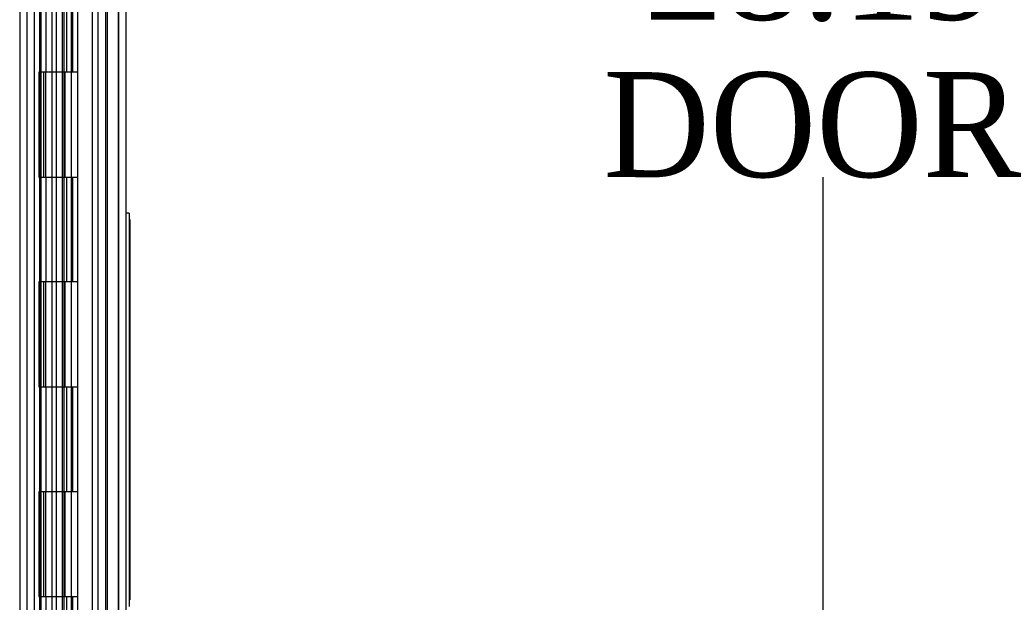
# Model space of a CAD drawing. Header units: inches. Extents: x 1 to 240, y -1 to 159.
# Tile 17 of 103: x 24.05 to 33.45, y 76.98 to 82.54. Entities that reach past the tile are written whole.
import ezdxf
from ezdxf.enums import TextEntityAlignment as Align
from ezdxf.lldxf.tags import DXFTag

# ---------------------------------------------------------------- set-up
doc = ezdxf.new("R2010")
doc.units = ezdxf.units.IN
doc.header["$MEASUREMENT"] = 0
for name, color, linetype in [('COM43552', 7, 'Continuous'), ('COM70219', 7, 'Continuous'), ('COM70657-10', 7, 'Continuous'), ('COM70658-6', 7, 'Continuous'), ('COM70662-26C', 7, 'Continuous'), ('Default', 7, 'Continuous'), ('HNG10620-26B', 7, 'Continuous'), ('HNG10620-26P', 7, 'Continuous'), ('LAB20180', 7, 'Continuous')]:
    doc.layers.add(name, color=color, linetype=linetype)
doc.styles.add('SEACAD_Times_New_Roman', font='times.ttf')
tags = doc.linetypes.add('HIDDEN2', pattern=[0.1875, 0.125, -0.0625]).pattern_tags.tags
tags[6:7] = [DXFTag(74, 4), DXFTag(75, 0), DXFTag(340, '0'), DXFTag(46, 0.0), DXFTag(50, 0.0), DXFTag(44, 0.0), DXFTag(45, 0.0)]
tags[4:5] = [DXFTag(74, 4), DXFTag(75, 0), DXFTag(340, '0'), DXFTag(46, 0.0), DXFTag(50, 0.0), DXFTag(44, 0.0), DXFTag(45, 0.0)]
doc.dimstyles.new('HAMMOND_(STH_-_240x160)', dxfattribs={"dimtxt": 1, "dimasz": 1.25, "dimexe": 0.5, "dimexo": 0.5, "dimgap": 0.25, "dimtad": 0, "dimtih": 1, "dimtoh": 1, "dimzin": 0, "dimdsep": 46, "dimtxsty": 'SEACAD_Times_New_Roman', "dimblk1": '_SE_FILLED', "dimblk2": '_SE_FILLED', "dimsah": 1, "dimcen": 0.5, "dimadec": 0, "dimazin": 0, "dimtfac": 0.8, "dimtofl": 0, "dimtmove": 0, "dimatfit": 3, "dimfxl": 1, "dimtolj": 1, "dimtzin": 0, "dimarcsym": 0})

# ---------------------------------------------------------------- blocks, each defined once
blk = doc.blocks.new('SE5')
at = {"layer": 'COM43552', "color": 7, "linetype": 'HIDDEN2'}
for p, q in [((24.1207, 97.9067), (24.1207, 68.1693)), ((24.7987, 96.7191), (24.7987, 69.3569)), ((24.8707, 96.7191), (24.8707, 69.3569))]:
    blk.add_line(p, q, dxfattribs=at)
at = {"layer": 'COM43552', "color": 7, "linetype": 'Continuous'}
blk.add_line((24.1927, 97.9067), (24.1927, 68.1693), dxfattribs=at)
at = {"layer": 'COM70219', "color": 7, "linetype": 'HIDDEN2'}
for p, q in [((24.7458, 96.473), (24.7458, 69.603)), ((24.9918, 96.473), (24.9918, 69.603)), ((24.9938, 96.473), (24.9938, 69.603)), ((24.9948, 96.473), (24.9948, 69.603))]:
    blk.add_line(p, q, dxfattribs=at)
at = {"layer": 'COM70657-10', "color": 7, "linetype": 'HIDDEN2'}
for p, q in [((24.9958, 69.052), (24.9958, 97.024)), ((24.2558, 96.735), (24.2558, 69.341)), ((24.4738, 96.038), (24.4738, 70.038))]:
    blk.add_line(p, q, dxfattribs=at)
at = {"layer": 'COM70657-10', "color": 7, "linetype": 'Continuous'}
blk.add_line((25.0678, 69.052), (25.0678, 97.024), dxfattribs=at)
at = {"layer": 'COM70658-6', "color": 7, "linetype": 'HIDDEN2'}
for p, q in [((24.0533, 94.3952), (24.0533, 73.9262)), ((24.2408, 94.3952), (24.2408, 73.9262))]:
    blk.add_line(p, q, dxfattribs=at)
at = {"layer": 'COM70662-26C', "color": 7, "linetype": 'HIDDEN2'}
for p, q in [((24.4, 96.038), (24.4, 70.038)), ((24.46, 96.038), (24.46, 70.038)), ((24.8878, 96.038), (24.8878, 70.038)), ((24.5017, 82.038), (24.5017, 83.038)), ((24.5594, 82.038), (24.5594, 83.038)), ((24.3602, 82.038), (24.3602, 81.038)), ((24.4732, 82.038), (24.4732, 81.038)), ((24.4855, 82.038), (24.4855, 81.038)), ((24.5477, 81.038), (24.5477, 82.038)), ((24.5017, 80.038), (24.5017, 81.038)), ((24.5594, 80.038), (24.5594, 81.038)), ((24.3602, 80.038), (24.3602, 79.038)), ((24.4732, 80.038), (24.4732, 79.038)), ((24.4855, 80.038), (24.4855, 79.038)), ((24.5477, 79.038), (24.5477, 80.038)), ((24.5017, 78.038), (24.5017, 79.038)), ((24.5594, 78.038), (24.5594, 79.038)), ((24.3602, 78.038), (24.3602, 77.038)), ((24.4732, 78.038), (24.4732, 77.038)), ((24.4855, 78.038), (24.4855, 77.038)), ((24.5477, 77.038), (24.5477, 78.038)), ((24.5017, 76.038), (24.5017, 77.038)), ((24.5594, 76.038), (24.5594, 77.038))]:
    blk.add_line(p, q, dxfattribs=at)
at = {"layer": 'COM70662-26C', "color": 7, "linetype": 'Continuous'}
for p, q in [((24.3002, 82.038), (24.3002, 81.038)), ((24.6077, 82.038), (24.3453, 82.038)), ((24.6077, 81.038), (24.6077, 82.038)), ((24.3453, 81.038), (24.6077, 81.038)), ((24.3002, 80.038), (24.3002, 79.038)), ((24.6077, 80.038), (24.3453, 80.038)), ((24.6077, 79.038), (24.6077, 80.038)), ((24.3453, 79.038), (24.6077, 79.038)), ((24.3002, 78.038), (24.3002, 77.038)), ((24.6077, 78.038), (24.3453, 78.038)), ((24.6077, 77.038), (24.6077, 78.038)), ((24.3453, 77.038), (24.6077, 77.038))]:
    blk.add_line(p, q, dxfattribs=at)
at = {"layer": 'HNG10620-26B', "color": 7, "linetype": 'HIDDEN2'}
for p, q in [((24.2527, 70.038), (24.2527, 96.038)), ((24.3071, 82.038), (24.3071, 83.038)), ((24.3644, 82.038), (24.3644, 83.038)), ((24.5477, 82.038), (24.5477, 83.038)), ((24.3071, 80.038), (24.3071, 81.038)), ((24.3644, 80.038), (24.3644, 81.038)), ((24.5477, 80.038), (24.5477, 81.038)), ((24.3071, 78.038), (24.3071, 79.038)), ((24.3644, 78.038), (24.3644, 79.038)), ((24.5477, 78.038), (24.5477, 79.038)), ((24.3071, 76.038), (24.3071, 77.038)), ((24.3644, 76.038), (24.3644, 77.038)), ((24.5477, 76.038), (24.5477, 77.038))]:
    blk.add_line(p, q, dxfattribs=at)
at = {"layer": 'HNG10620-26B', "color": 7, "linetype": 'Continuous'}
for p, q in [((24.6077, 82.038), (24.6077, 83.038)), ((24.3453, 82.038), (24.2365, 82.038)), ((24.2365, 82.038), (24.2365, 81.038)), ((24.279, 82.038), (24.279, 81.038)), ((24.6077, 82.038), (24.3453, 82.038)), ((24.2365, 81.038), (24.3453, 81.038)), ((24.3453, 81.038), (24.6077, 81.038)), ((24.6077, 80.038), (24.6077, 81.038)), ((24.3453, 80.038), (24.2365, 80.038)), ((24.2365, 80.038), (24.2365, 79.038)), ((24.279, 80.038), (24.279, 79.038)), ((24.6077, 80.038), (24.3453, 80.038)), ((24.2365, 79.038), (24.3453, 79.038)), ((24.3453, 79.038), (24.6077, 79.038)), ((24.6077, 78.038), (24.6077, 79.038)), ((24.3453, 78.038), (24.2365, 78.038)), ((24.2365, 78.038), (24.2365, 77.038)), ((24.279, 78.038), (24.279, 77.038)), ((24.6077, 78.038), (24.3453, 78.038)), ((24.2365, 77.038), (24.3453, 77.038)), ((24.3453, 77.038), (24.6077, 77.038)), ((24.6077, 76.038), (24.6077, 77.038))]:
    blk.add_line(p, q, dxfattribs=at)
at = {"layer": 'HNG10620-26P', "color": 7, "linetype": 'HIDDEN2'}
for p, q in [((24.3602, 95.5991), (24.3602, 70.038)), ((24.5477, 70.038), (24.5477, 95.5991))]:
    blk.add_line(p, q, dxfattribs=at)
at = {"layer": 'LAB20180', "color": 7, "linetype": 'Continuous'}
for p, q in [((25.0978, 80.694), (25.0678, 80.694)), ((25.0978, 80.694), (25.0978, 76.944)), ((25.1028, 80.6315), (25.0978, 80.6315)), ((25.1028, 80.6315), (25.1028, 80.506)), ((25.1028, 80.506), (25.1028, 77.132)), ((25.1035, 80.4815), (25.1028, 80.4815)), ((25.1035, 80.4681), (25.1028, 80.4681)), ((25.1028, 80.3746), (25.1035, 80.3746)), ((25.1028, 80.3615), (25.1035, 80.3615)), ((25.1035, 80.3326), (25.1028, 80.3326)), ((25.1035, 80.3192), (25.1028, 80.3192)), ((25.1028, 80.2265), (25.1035, 80.2265)), ((25.1028, 80.2256), (25.1035, 80.2256)), ((25.1028, 80.2126), (25.1035, 80.2126)), ((25.1035, 79.9762), (25.1028, 79.9762)), ((25.1035, 79.9651), (25.1028, 79.9651)), ((25.1035, 79.9649), (25.1028, 79.9649)), ((25.1028, 79.8879), (25.1035, 79.8879)), ((25.1028, 79.8876), (25.1035, 79.8876)), ((25.1028, 79.8871), (25.1035, 79.8871)), ((25.1028, 79.8763), (25.1035, 79.8763)), ((25.1035, 79.8372), (25.1028, 79.8372)), ((25.1035, 79.8263), (25.1028, 79.8263)), ((25.1035, 79.826), (25.1028, 79.826)), ((25.1035, 79.8258), (25.1028, 79.8258)), ((25.1028, 79.7486), (25.1035, 79.7486)), ((25.1028, 79.7481), (25.1035, 79.7481)), ((25.1028, 79.7372), (25.1035, 79.7372)), ((25.1035, 79.6982), (25.1028, 79.6982)), ((25.1035, 79.6872), (25.1028, 79.6872)), ((25.1028, 79.6098), (25.1035, 79.6098)), ((25.1028, 79.6096), (25.1035, 79.6096)), ((25.1028, 79.5982), (25.1035, 79.5982)), ((25.1035, 79.5591), (25.1028, 79.5591)), ((25.1035, 79.5482), (25.1028, 79.5482)), ((25.1035, 79.548), (25.1028, 79.548)), ((25.1028, 79.4705), (25.1035, 79.4705)), ((25.1028, 79.4701), (25.1035, 79.4701)), ((25.1028, 79.4591), (25.1035, 79.4591)), ((25.1035, 79.4201), (25.1028, 79.4201)), ((25.1035, 79.409), (25.1028, 79.409)), ((25.1035, 79.3647), (25.1028, 79.3647)), ((25.1035, 79.3647), (25.1028, 79.3647)), ((25.1028, 79.3317), (25.1035, 79.3317)), ((25.1028, 79.331), (25.1035, 79.331)), ((25.1028, 79.3201), (25.1035, 79.3201)), ((25.1035, 79.281), (25.1028, 79.281)), ((25.1035, 79.2699), (25.1028, 79.2699)), ((25.1035, 79.2697), (25.1028, 79.2697)), ((25.1028, 79.1927), (25.1035, 79.1927)), ((25.1028, 79.1924), (25.1035, 79.1924)), ((25.1028, 79.192), (25.1035, 79.192)), ((25.1028, 79.1811), (25.1035, 79.1811)), ((25.1035, 79.142), (25.1028, 79.142)), ((25.1035, 79.1311), (25.1028, 79.1311)), ((25.1035, 79.1309), (25.1028, 79.1309)), ((25.1035, 79.1307), (25.1028, 79.1307)), ((25.1028, 79.0537), (25.1035, 79.0537)), ((25.1028, 79.0534), (25.1035, 79.0534)), ((25.1028, 79.053), (25.1035, 79.053)), ((25.1028, 79.0421), (25.1035, 79.0421)), ((25.1035, 79.003), (25.1028, 79.003)), ((25.1035, 78.9921), (25.1028, 78.9921)), ((25.1035, 78.9919), (25.1028, 78.9919)), ((25.1028, 78.9147), (25.1035, 78.9147)), ((25.1028, 78.9144), (25.1035, 78.9144)), ((25.1028, 78.914), (25.1035, 78.914)), ((25.1028, 78.9031), (25.1035, 78.9031)), ((25.1035, 78.864), (25.1028, 78.864)), ((25.1035, 78.8529), (25.1028, 78.8529)), ((25.1028, 78.7749), (25.1035, 78.7749)), ((25.1028, 78.764), (25.1035, 78.764)), ((25.1035, 78.514), (25.1028, 78.514)), ((25.1035, 78.5004), (25.1028, 78.5004)), ((25.1035, 78.5001), (25.1028, 78.5001)), ((25.1028, 78.4035), (25.1035, 78.4035)), ((25.1028, 78.4026), (25.1035, 78.4026)), ((25.1028, 78.389), (25.1035, 78.389)), ((25.1035, 78.3589), (25.1028, 78.3589)), ((25.1035, 78.3449), (25.1028, 78.3449)), ((25.1028, 78.2475), (25.1035, 78.2475)), ((25.1028, 78.2339), (25.1035, 78.2339)), ((25.1035, 78.044), (25.1028, 78.044)), ((25.1035, 78.0337), (25.1028, 78.0337)), ((25.1035, 78.0335), (25.1028, 78.0335)), ((25.1035, 78.0333), (25.1028, 78.0333)), ((25.1028, 77.9602), (25.1035, 77.9602)), ((25.1028, 77.9598), (25.1035, 77.9598)), ((25.1028, 77.9511), (25.1035, 77.9511)), ((25.1028, 77.9495), (25.1035, 77.9495)), ((25.1035, 77.9118), (25.1028, 77.9118)), ((25.1035, 77.9012), (25.1028, 77.9012)), ((25.1028, 77.8283), (25.1035, 77.8283)), ((25.1028, 77.8276), (25.1035, 77.8276)), ((25.1028, 77.8173), (25.1035, 77.8173)), ((25.1035, 77.7795), (25.1028, 77.7795)), ((25.1035, 77.7692), (25.1028, 77.7692)), ((25.1035, 77.769), (25.1028, 77.769)), ((25.1035, 77.7688), (25.1028, 77.7688)), ((25.1028, 77.696), (25.1035, 77.696)), ((25.1028, 77.6958), (25.1035, 77.6958)), ((25.1028, 77.6954), (25.1035, 77.6954)), ((25.1028, 77.685), (25.1035, 77.685)), ((25.1028, 77.5638), (25.1035, 77.5638)), ((25.1028, 77.5528), (25.1035, 77.5528)), ((25.1035, 77.515), (25.1028, 77.515)), ((25.1035, 77.5047), (25.1028, 77.5047)), ((25.1035, 77.5046), (25.1028, 77.5046)), ((25.1035, 77.5043), (25.1028, 77.5043)), ((25.1035, 77.4627), (25.1028, 77.4627)), ((25.1035, 77.4627), (25.1028, 77.4627)), ((25.1028, 77.4313), (25.1035, 77.4313)), ((25.1028, 77.4309), (25.1035, 77.4309)), ((25.1028, 77.4206), (25.1035, 77.4206)), ((25.1035, 77.3828), (25.1028, 77.3828)), ((25.1035, 77.3723), (25.1028, 77.3723)), ((25.1035, 77.3721), (25.1028, 77.3721)), ((25.1028, 77.2993), (25.1035, 77.2993)), ((25.1028, 77.2991), (25.1035, 77.2991)), ((25.1028, 77.2986), (25.1035, 77.2986)), ((25.1028, 77.2883), (25.1035, 77.2883)), ((25.1035, 77.245), (25.1028, 77.245)), ((25.1035, 77.2345), (25.1028, 77.2345)), ((25.1035, 77.2343), (25.1028, 77.2343)), ((25.1035, 77.1927), (25.1028, 77.1927)), ((25.1028, 77.1612), (25.1035, 77.1612)), ((25.1028, 77.1608), (25.1035, 77.1608)), ((25.1028, 77.1505), (25.1035, 77.1505)), ((25.1028, 77.132), (25.1028, 77.0065)), ((25.1028, 77.0065), (25.0978, 77.0065))]:
    blk.add_line(p, q, dxfattribs=at)
at = {"layer": 'LAB20180', "color": 7, "linetype": 'HIDDEN2'}
for p, q in [((25.1028, 80.6085), (25.0978, 80.6085)), ((25.1028, 80.4815), (25.0972, 80.4815)), ((25.1028, 80.4681), (25.0972, 80.4681)), ((25.1028, 80.4796), (25.0978, 80.4796)), ((25.1028, 80.466), (25.0978, 80.466)), ((25.0972, 80.3746), (25.1028, 80.3746)), ((25.0972, 80.3615), (25.1028, 80.3615)), ((25.1028, 80.3326), (25.0972, 80.3326)), ((25.1028, 80.3634), (25.0978, 80.3634)), ((25.1028, 80.3306), (25.0978, 80.3306)), ((25.1028, 80.3192), (25.0972, 80.3192)), ((25.1028, 80.317), (25.0978, 80.317)), ((25.1028, 80.2753), (25.0978, 80.2753)), ((25.1028, 80.2617), (25.0978, 80.2617)), ((25.0972, 80.2265), (25.1028, 80.2265)), ((25.0972, 80.2256), (25.1028, 80.2256)), ((25.0972, 80.2126), (25.1028, 80.2126)), ((25.1028, 80.2144), (25.0978, 80.2144)), ((25.1028, 80.129), (25.0978, 80.129)), ((25.1028, 80.119), (25.0978, 80.119)), ((25.1028, 79.9762), (25.0972, 79.9762)), ((25.1028, 79.9651), (25.0972, 79.9651)), ((25.1028, 79.9649), (25.0972, 79.9649)), ((25.1028, 79.9746), (25.0978, 79.9746)), ((25.1028, 79.9633), (25.0978, 79.9633)), ((25.0972, 79.8879), (25.1028, 79.8879)), ((25.0972, 79.8876), (25.1028, 79.8876)), ((25.0972, 79.8871), (25.1028, 79.8871)), ((25.0972, 79.8763), (25.1028, 79.8763)), ((25.1028, 79.8779), (25.0978, 79.8779)), ((25.1028, 79.8372), (25.0972, 79.8372)), ((25.1028, 79.8263), (25.0972, 79.8263)), ((25.1028, 79.826), (25.0972, 79.826)), ((25.1028, 79.8258), (25.0972, 79.8258)), ((25.1028, 79.8356), (25.0978, 79.8356)), ((25.1028, 79.8249), (25.0978, 79.8249)), ((25.1028, 79.8242), (25.0978, 79.8242)), ((25.1028, 79.8083), (25.0978, 79.8083)), ((25.1028, 79.7945), (25.0978, 79.7945)), ((25.1028, 79.7929), (25.0978, 79.7929)), ((25.1028, 79.7895), (25.0978, 79.7895)), ((25.1028, 79.7831), (25.0978, 79.7831)), ((25.1028, 79.7829), (25.0978, 79.7829)), ((25.1028, 79.7817), (25.0978, 79.7817)), ((25.1028, 79.7781), (25.0978, 79.7781)), ((25.0972, 79.7486), (25.1028, 79.7486)), ((25.0972, 79.7481), (25.1028, 79.7481)), ((25.0972, 79.7372), (25.1028, 79.7372)), ((25.1028, 79.6982), (25.0972, 79.6982)), ((25.1028, 79.6872), (25.0972, 79.6872)), ((25.1028, 79.7502), (25.0978, 79.7502)), ((25.1028, 79.7388), (25.0978, 79.7388)), ((25.1028, 79.6966), (25.0978, 79.6966)), ((25.1028, 79.6852), (25.0978, 79.6852)), ((25.0972, 79.6098), (25.1028, 79.6098)), ((25.0972, 79.6096), (25.1028, 79.6096)), ((25.0972, 79.5982), (25.1028, 79.5982)), ((25.1028, 79.5998), (25.0978, 79.5998)), ((25.1028, 79.5591), (25.0972, 79.5591)), ((25.1028, 79.5482), (25.0972, 79.5482)), ((25.1028, 79.548), (25.0972, 79.548)), ((25.0972, 79.4705), (25.1028, 79.4705)), ((25.0972, 79.4701), (25.1028, 79.4701)), ((25.0972, 79.4591), (25.1028, 79.4591)), ((25.1028, 79.4201), (25.0972, 79.4201)), ((25.1028, 79.409), (25.0972, 79.409)), ((25.1028, 79.4185), (25.0978, 79.4185)), ((25.1028, 79.4071), (25.0978, 79.4071)), ((25.1028, 79.3647), (25.0972, 79.3647)), ((25.1028, 79.3647), (25.0972, 79.3647)), ((25.0972, 79.3317), (25.1028, 79.3317)), ((25.0972, 79.331), (25.1028, 79.331)), ((25.0972, 79.3201), (25.1028, 79.3201)), ((25.1028, 79.3217), (25.0978, 79.3217)), ((25.1028, 79.281), (25.0972, 79.281)), ((25.1028, 79.2699), (25.0972, 79.2699)), ((25.1028, 79.2697), (25.0972, 79.2697)), ((25.1028, 79.2795), (25.0978, 79.2795)), ((25.1028, 79.2695), (25.0978, 79.2695)), ((25.1028, 79.2681), (25.0978, 79.2681)), ((25.1028, 79.2333), (25.0978, 79.2333)), ((25.1028, 79.2225), (25.0978, 79.2225)), ((25.1028, 79.222), (25.0978, 79.222)), ((25.1028, 79.212), (25.0978, 79.212)), ((25.0972, 79.1927), (25.1028, 79.1927)), ((25.0972, 79.1924), (25.1028, 79.1924)), ((25.0972, 79.192), (25.1028, 79.192)), ((25.0972, 79.1811), (25.1028, 79.1811)), ((25.1028, 79.142), (25.0972, 79.142)), ((25.1028, 79.1311), (25.0972, 79.1311)), ((25.1028, 79.1309), (25.0972, 79.1309)), ((25.1028, 79.1307), (25.0972, 79.1307)), ((25.1028, 79.1827), (25.0978, 79.1827)), ((25.1028, 79.1404), (25.0978, 79.1404)), ((25.1028, 79.1139), (25.0978, 79.1139)), ((25.0972, 79.0537), (25.1028, 79.0537)), ((25.0972, 79.0534), (25.1028, 79.0534)), ((25.0972, 79.053), (25.1028, 79.053)), ((25.0972, 79.0421), (25.1028, 79.0421)), ((25.1028, 79.0744), (25.0978, 79.0744)), ((25.1028, 79.0257), (25.0978, 79.0257)), ((25.1028, 79.003), (25.0972, 79.003)), ((25.1028, 78.9921), (25.0972, 78.9921)), ((25.1028, 78.9919), (25.0972, 78.9919)), ((25.1028, 79.0073), (25.0978, 79.0073)), ((25.1028, 79.0014), (25.0978, 79.0014)), ((25.1028, 78.9914), (25.0978, 78.9914)), ((25.1028, 78.9901), (25.0978, 78.9901)), ((25.1028, 78.9553), (25.0978, 78.9553)), ((25.1028, 78.9444), (25.0978, 78.9444)), ((25.1028, 78.944), (25.0978, 78.944)), ((25.1028, 78.9339), (25.0978, 78.9339)), ((25.0972, 78.9147), (25.1028, 78.9147)), ((25.0972, 78.9144), (25.1028, 78.9144)), ((25.0972, 78.914), (25.1028, 78.914)), ((25.0972, 78.9031), (25.1028, 78.9031)), ((25.1028, 78.864), (25.0972, 78.864)), ((25.1028, 78.8529), (25.0972, 78.8529)), ((25.1028, 78.916), (25.0978, 78.916)), ((25.1028, 78.9046), (25.0978, 78.9046)), ((25.1028, 78.8624), (25.0978, 78.8624)), ((25.1028, 78.8524), (25.0978, 78.8524)), ((25.1028, 78.8511), (25.0978, 78.8511)), ((25.0972, 78.7749), (25.1028, 78.7749)), ((25.0972, 78.764), (25.1028, 78.764)), ((25.1028, 78.8163), (25.0978, 78.8163)), ((25.1028, 78.8054), (25.0978, 78.8054)), ((25.1028, 78.8049), (25.0978, 78.8049)), ((25.1028, 78.7949), (25.0978, 78.7949)), ((25.1028, 78.777), (25.0978, 78.777)), ((25.1028, 78.7656), (25.0978, 78.7656)), ((25.1028, 78.514), (25.0972, 78.514)), ((25.1028, 78.5004), (25.0972, 78.5004)), ((25.1028, 78.5001), (25.0972, 78.5001)), ((25.1028, 78.512), (25.0978, 78.512)), ((25.0972, 78.4035), (25.1028, 78.4035)), ((25.0972, 78.4026), (25.1028, 78.4026)), ((25.0972, 78.389), (25.1028, 78.389)), ((25.1028, 78.3589), (25.0972, 78.3589)), ((25.1028, 78.3569), (25.0978, 78.3569)), ((25.1028, 78.3449), (25.0972, 78.3449)), ((25.1028, 78.3444), (25.0978, 78.3444)), ((25.1028, 78.3427), (25.0978, 78.3427)), ((25.1028, 78.331), (25.0978, 78.331)), ((25.1028, 78.3055), (25.0978, 78.3055)), ((25.1028, 78.2912), (25.0978, 78.2912)), ((25.1028, 78.2856), (25.0978, 78.2856)), ((25.1028, 78.2725), (25.0978, 78.2725)), ((25.0972, 78.2475), (25.1028, 78.2475)), ((25.0972, 78.2339), (25.1028, 78.2339)), ((25.1028, 78.2617), (25.0978, 78.2617)), ((25.1028, 78.2501), (25.0978, 78.2501)), ((25.1028, 78.2358), (25.0978, 78.2358)), ((25.1028, 78.159), (25.0978, 78.159)), ((25.1028, 78.149), (25.0978, 78.149)), ((25.1028, 78.044), (25.0972, 78.044)), ((25.1028, 78.0337), (25.0972, 78.0337)), ((25.1028, 78.0335), (25.0972, 78.0335)), ((25.1028, 78.0333), (25.0972, 78.0333)), ((25.1028, 77.9815), (25.0978, 77.9815)), ((25.0972, 77.9602), (25.1028, 77.9602)), ((25.0972, 77.9598), (25.1028, 77.9598)), ((25.0972, 77.9511), (25.0978, 77.9511)), ((25.0972, 77.9495), (25.1028, 77.9495)), ((25.1028, 77.9118), (25.0972, 77.9118)), ((25.1028, 77.9012), (25.0972, 77.9012)), ((25.1028, 77.9805), (25.0978, 77.9805)), ((25.1028, 77.9102), (25.0978, 77.9102)), ((25.1028, 77.8995), (25.0978, 77.8995)), ((25.0972, 77.8283), (25.1028, 77.8283)), ((25.0972, 77.8276), (25.1028, 77.8276)), ((25.0972, 77.8173), (25.1028, 77.8173)), ((25.1028, 77.8188), (25.0978, 77.8188)), ((25.1028, 77.7795), (25.0972, 77.7795)), ((25.1028, 77.7692), (25.0972, 77.7692)), ((25.1028, 77.769), (25.0972, 77.769)), ((25.1028, 77.7688), (25.0972, 77.7688)), ((25.1028, 77.778), (25.0978, 77.778)), ((25.1028, 77.7673), (25.0978, 77.7673)), ((25.0972, 77.696), (25.1028, 77.696)), ((25.0972, 77.6958), (25.1028, 77.6958)), ((25.0972, 77.6954), (25.1028, 77.6954)), ((25.0972, 77.685), (25.1028, 77.685)), ((25.1028, 77.6973), (25.0978, 77.6973)), ((25.1028, 77.6865), (25.0978, 77.6865)), ((25.1028, 77.6458), (25.0978, 77.6458)), ((25.1028, 77.6357), (25.0978, 77.6357)), ((25.1028, 77.635), (25.0978, 77.635)), ((25.1028, 77.6305), (25.0978, 77.6305)), ((25.1028, 77.6262), (25.0978, 77.6262)), ((25.1028, 77.6134), (25.0978, 77.6134)), ((25.1028, 77.6069), (25.0978, 77.6069)), ((25.1028, 77.6054), (25.0978, 77.6054)), ((25.0972, 77.5638), (25.1028, 77.5638)), ((25.0972, 77.5528), (25.1028, 77.5528)), ((25.1028, 77.515), (25.0972, 77.515)), ((25.1028, 77.5962), (25.0978, 77.5962)), ((25.1028, 77.596), (25.0978, 77.596)), ((25.1028, 77.5949), (25.0978, 77.5949)), ((25.1028, 77.5739), (25.0978, 77.5739)), ((25.1028, 77.565), (25.0978, 77.565)), ((25.1028, 77.5543), (25.0978, 77.5543)), ((25.1028, 77.5365), (25.0978, 77.5365)), ((25.1028, 77.5296), (25.0978, 77.5296)), ((25.1028, 77.5191), (25.0978, 77.5191)), ((25.1028, 77.5136), (25.0978, 77.5136)), ((25.1028, 77.5047), (25.0972, 77.5047)), ((25.1028, 77.5046), (25.0972, 77.5046)), ((25.1028, 77.5043), (25.0972, 77.5043)), ((25.1028, 77.4627), (25.0972, 77.4627)), ((25.1028, 77.4627), (25.0972, 77.4627)), ((25.0972, 77.4313), (25.1028, 77.4313)), ((25.0972, 77.4309), (25.1028, 77.4309)), ((25.0972, 77.4206), (25.1028, 77.4206)), ((25.1028, 77.5035), (25.0978, 77.5035)), ((25.1028, 77.5028), (25.0978, 77.5028)), ((25.1028, 77.5), (25.0978, 77.5)), ((25.1028, 77.4987), (25.0978, 77.4987)), ((25.1028, 77.4747), (25.0978, 77.4747)), ((25.1028, 77.4732), (25.0978, 77.4732)), ((25.1028, 77.464), (25.0978, 77.464)), ((25.1028, 77.4637), (25.0978, 77.4637)), ((25.1028, 77.4627), (25.0978, 77.4627)), ((25.1028, 77.4328), (25.0978, 77.4328)), ((25.1028, 77.4221), (25.0978, 77.4221)), ((25.1028, 77.3828), (25.0972, 77.3828)), ((25.1028, 77.3723), (25.0972, 77.3723)), ((25.1028, 77.3721), (25.0972, 77.3721)), ((25.1028, 77.3813), (25.0978, 77.3813)), ((25.1028, 77.3706), (25.0978, 77.3706)), ((25.1028, 77.3678), (25.0978, 77.3678)), ((25.1028, 77.3665), (25.0978, 77.3665)), ((25.1028, 77.3425), (25.0978, 77.3425)), ((25.1028, 77.3377), (25.0978, 77.3377)), ((25.1028, 77.3317), (25.0978, 77.3317)), ((25.1028, 77.327), (25.0978, 77.327)), ((25.0972, 77.2993), (25.1028, 77.2993)), ((25.0972, 77.2991), (25.1028, 77.2991)), ((25.0972, 77.2986), (25.1028, 77.2986)), ((25.0972, 77.2883), (25.1028, 77.2883)), ((25.1028, 77.245), (25.0972, 77.245)), ((25.1028, 77.2345), (25.0972, 77.2345)), ((25.1028, 77.2343), (25.0972, 77.2343)), ((25.1028, 77.3204), (25.0978, 77.3204)), ((25.1028, 77.3193), (25.0978, 77.3193)), ((25.1028, 77.303), (25.0978, 77.303)), ((25.1028, 77.3006), (25.0978, 77.3006)), ((25.1028, 77.2899), (25.0978, 77.2899)), ((25.1028, 77.2828), (25.0978, 77.2828)), ((25.1028, 77.2435), (25.0978, 77.2435)), ((25.1028, 77.234), (25.0978, 77.234)), ((25.1028, 77.2328), (25.0978, 77.2328)), ((25.1028, 77.1927), (25.0972, 77.1927)), ((25.0972, 77.1612), (25.1028, 77.1612)), ((25.0972, 77.1608), (25.1028, 77.1608)), ((25.0972, 77.1505), (25.1028, 77.1505)), ((25.1028, 77.1999), (25.0978, 77.1999)), ((25.1028, 77.1896), (25.0978, 77.1896)), ((25.1028, 77.1892), (25.0978, 77.1892)), ((25.1028, 77.1825), (25.0978, 77.1825)), ((25.1028, 77.1814), (25.0978, 77.1814)), ((25.1028, 77.1797), (25.0978, 77.1797)), ((25.1028, 77.152), (25.0978, 77.152)), ((25.1028, 77.0295), (25.0978, 77.0295))]:
    blk.add_line(p, q, dxfattribs=at)
blk = doc.blocks.new('DMBLK2871')
at = {"layer": 'Default', "linetype": 'Continuous'}
for points in [[(31.9246, 95.882), (31.7163, 97.132), (31.508, 95.882)], [(31.9246, 70.194), (31.508, 70.194), (31.7163, 68.944)]]:
    blk.add_hatch(color=7, dxfattribs=at).paths.add_polyline_path(points)
at = {"layer": 'Default', "color": 7, "linetype": 'Continuous'}
for p, q in [((25.4598, 97.132), (32.2163, 97.132)), ((31.7163, 97.132), (31.7163, 83.888)), ((31.7163, 81.038), (31.7163, 68.944)), ((25.1078, 68.944), (32.2163, 68.944))]:
    blk.add_line(p, q, dxfattribs=at)
at = {"layer": 'Default', "color": 7, "linetype": 'Continuous', "style": 'SEACAD_Times_New_Roman'}
for s, p in [('28.19', (30.0101, 83.538)), ('DOOR', (29.6191, 82.038))]:
    blk.add_text(s, height=1, dxfattribs=at).set_placement(p, align=Align.TOP_LEFT)
blk = doc.blocks.new('_SE_FILLED')
at = {"color": 0}
blk.add_line((0, 0), (-1, 0), dxfattribs=at)
blk.add_solid([(0, 0), (-1, -0.1665), (-1, 0.1665), (0, 0)], dxfattribs=at)

msp = doc.modelspace()

# ---------------------------------------------------------------- block references
at = {"layer": 'Default'}
msp.add_blockref('SE5', (0, 0), dxfattribs=at)

# ---------------------------------------------------------------- dimensions: what is measured, and where the dimension line sits
at = {"layer": 'Default', "color": 7, "linetype": 'Continuous'}
dim = msp.add_linear_dim(base=(31.7163, 68.944), p1=(24.2558, 97.132), p2=(24.6078, 68.944), angle=90, text='\\A1;<>\\PDOOR', dimstyle='HAMMOND_(STH_-_240x160)', dxfattribs=at)
dim.commit()
dim.dimension.update_dxf_attribs({"geometry": 'DMBLK2871', "text_midpoint": (31.7163, 83.038), "dimtype": 160})

doc.saveas('drawing.dxf')
